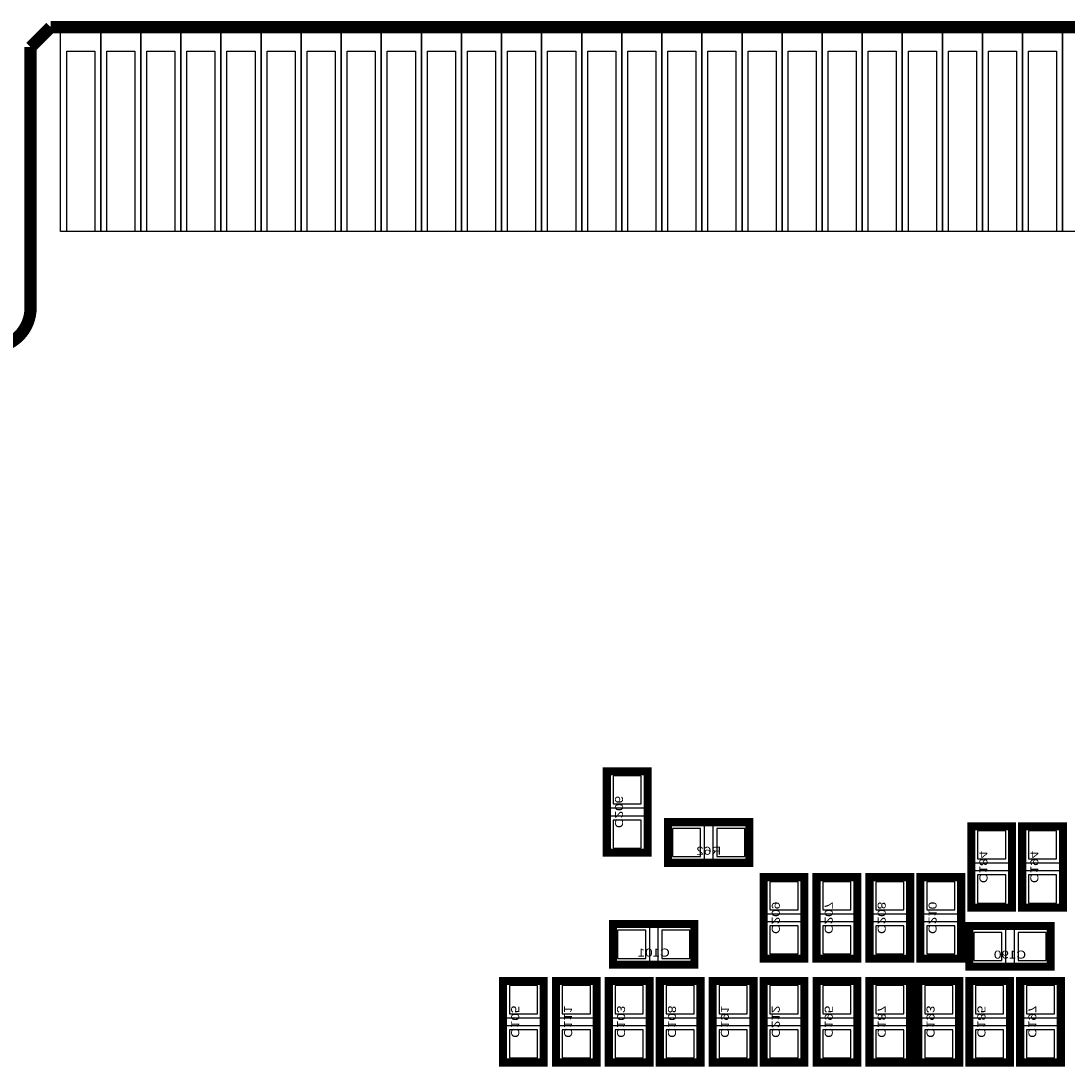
# Model space of a CAD drawing. Extents: x -0.1 to 69.7, y -0.1 to 39.1.
# Tile 4 of 5: x 31.7 to 44.7, y 26 to 39.1. Entities that reach past the tile are written whole.
import ezdxf
from ezdxf.enums import TextEntityAlignment as Align

# ---------------------------------------------------------------- set-up
doc = ezdxf.new("R2010")
doc.units = 0
for name, color, linetype in [('BG_OUTLINE', 12, 'CONTINUOUS'), ('PG_SILKSCREEN_BOTTOM', 150, 'CONTINUOUS'), ('PIN_BOTTOM', 202, 'CONTINUOUS'), ('PIN_SOLDERMASK_BOTTOM', 85, 'CONTINUOUS'), ('RD_SILKSCREEN_BOTTOM', 254, 'CONTINUOUS')]:
    doc.layers.add(name, color=color, linetype=linetype)

msp = doc.modelspace()

# ---------------------------------------------------------------- linework, layer by layer
at = {"layer": 'BG_OUTLINE', "const_width": 0.1524}
for points in [[(31.800013, 38.749935), (32.049999, 38.999922)], [(32.049999, 38.999922), (68.585791, 38.999922)], [(31.800013, 35.499929), (31.800013, 38.749935)]]:
    msp.add_lwpolyline(points, dxfattribs=at)
at = {"layer": 'BG_OUTLINE'}
msp.add_lwpolyline([(68.585791, 38.999922), (32.049999, 38.999922), (31.800013, 38.749935), (31.800013, 35.499929, -1), (30.799989, 35.499929), (30.799989, 38.749935), (30.550002, 38.999922), (1.014197, 38.999922, 0.198907), (0.307111, 38.707035), (0.292887, 38.692836, 0.198912), (0, 37.985725), (0, 20.999933), (1.099998, 20.999933, -0.414221), (1.750009, 20.349921), (1.750009, 17.649927, -0.414212), (1.099998, 16.999941), (0, 16.999941), (0, 1.999996, 0.414214), (1.999996, 0), (67.599992, 0, 0.414214)], format="xyb", dxfattribs=at)
at = {"layer": 'BG_OUTLINE', "const_width": 0.1524}
msp.add_lwpolyline([(30.799989, 35.499929, 1), (31.800013, 35.499929)], format="xyb", dxfattribs=at)
at = {"layer": 'PG_SILKSCREEN_BOTTOM', "const_width": 0.1016}
for points in [[(39.497, 29.718), (39.497, 28.702), (38.989, 28.702), (38.989, 29.718), (39.497, 29.718)], [(39.751, 29.083), (40.767, 29.083), (40.767, 28.575), (39.751, 28.575), (39.751, 29.083)], [(43.535575, 28.0162), (43.535575, 29.0322), (44.043575, 29.0322), (44.043575, 28.0162), (43.535575, 28.0162)], [(44.170575, 28.0162), (44.170575, 29.0322), (44.678575, 29.0322), (44.678575, 28.0162), (44.170575, 28.0162)], [(40.944775, 27.3812), (40.944775, 28.3972), (41.452775, 28.3972), (41.452775, 27.3812), (40.944775, 27.3812)], [(41.605175, 27.3812), (41.605175, 28.3972), (42.113175, 28.3972), (42.113175, 27.3812), (41.605175, 27.3812)], [(42.265575, 27.3812), (42.265575, 28.3972), (42.773575, 28.3972), (42.773575, 27.3812), (42.265575, 27.3812)], [(42.900575, 27.3812), (42.900575, 28.3972), (43.408575, 28.3972), (43.408575, 27.3812), (42.900575, 27.3812)], [(39.0652, 27.813), (40.0812, 27.813), (40.0812, 27.305), (39.0652, 27.305), (39.0652, 27.813)], [(44.5262, 27.279575), (43.5102, 27.279575), (43.5102, 27.787575), (44.5262, 27.787575), (44.5262, 27.279575)], [(38.201625, 27.1018), (38.201625, 26.0858), (37.693625, 26.0858), (37.693625, 27.1018), (38.201625, 27.1018)], [(38.862025, 27.1018), (38.862025, 26.0858), (38.354025, 26.0858), (38.354025, 27.1018), (38.862025, 27.1018)], [(39.5224, 27.1018), (39.5224, 26.0858), (39.0144, 26.0858), (39.0144, 27.1018), (39.5224, 27.1018)], [(40.1574, 27.1018), (40.1574, 26.0858), (39.6494, 26.0858), (39.6494, 27.1018), (40.1574, 27.1018)], [(40.817825, 27.101825), (40.817825, 26.085825), (40.309825, 26.085825), (40.309825, 27.101825), (40.817825, 27.101825)], [(41.452825, 27.1018), (41.452825, 26.0858), (40.944825, 26.0858), (40.944825, 27.1018), (41.452825, 27.1018)], [(42.113225, 27.1018), (42.113225, 26.0858), (41.605225, 26.0858), (41.605225, 27.1018), (42.113225, 27.1018)], [(42.773625, 27.101775), (42.773625, 26.085775), (42.265625, 26.085775), (42.265625, 27.101775), (42.773625, 27.101775)], [(43.383225, 27.101775), (43.383225, 26.085775), (42.875225, 26.085775), (42.875225, 27.101775), (43.383225, 27.101775)], [(44.018225, 27.1018), (44.018225, 26.0858), (43.510225, 26.0858), (43.510225, 27.1018), (44.018225, 27.1018)], [(44.653225, 27.1018), (44.653225, 26.0858), (44.145225, 26.0858), (44.145225, 27.1018), (44.653225, 27.1018)]]:
    msp.add_lwpolyline(points, dxfattribs=at)
at = {"layer": 'PIN_BOTTOM'}
for points in [[(32.600011, 38.699935), (32.600011, 36.449927), (32.249999, 36.449927), (32.249999, 38.699935)], [(33.10001, 38.699935), (33.10001, 36.449927), (32.749998, 36.449927), (32.749998, 38.699935)], [(33.600009, 38.699935), (33.600009, 36.449927), (33.249997, 36.449927), (33.249997, 38.699935)], [(34.100008, 38.699935), (34.100008, 36.449927), (33.749996, 36.449927), (33.749996, 38.699935)], [(34.600007, 38.699935), (34.600007, 36.449927), (34.249995, 36.449927), (34.249995, 38.699935)], [(35.100006, 38.699935), (35.100006, 36.449927), (34.749994, 36.449927), (34.749994, 38.699935)], [(35.600005, 38.699935), (35.600005, 36.449927), (35.249993, 36.449927), (35.249993, 38.699935)], [(36.100004, 38.699935), (36.100004, 36.449927), (35.749992, 36.449927), (35.749992, 38.699935)], [(36.600003, 38.699935), (36.600003, 36.449927), (36.249991, 36.449927), (36.249991, 38.699935)], [(37.100002, 38.699935), (37.100002, 36.449927), (36.74999, 36.449927), (36.74999, 38.699935)], [(37.600001, 38.699935), (37.600001, 36.449927), (37.249989, 36.449927), (37.249989, 38.699935)], [(38.1, 38.699935), (38.1, 36.449927), (37.749988, 36.449927), (37.749988, 38.699935)], [(38.599999, 38.699935), (38.599999, 36.449927), (38.249987, 36.449927), (38.249987, 38.699935)], [(39.099998, 38.699935), (39.099998, 36.449927), (38.749986, 36.449927), (38.749986, 38.699935)], [(39.599997, 38.699935), (39.599997, 36.449927), (39.249985, 36.449927), (39.249985, 38.699935)], [(40.099996, 38.699935), (40.099996, 36.449927), (39.749984, 36.449927), (39.749984, 38.699935)], [(40.599995, 38.699935), (40.599995, 36.449927), (40.249983, 36.449927), (40.249983, 38.699935)], [(41.099994, 38.699935), (41.099994, 36.449927), (40.749982, 36.449927), (40.749982, 38.699935)], [(41.599993, 38.699935), (41.599993, 36.449927), (41.249981, 36.449927), (41.249981, 38.699935)], [(42.099992, 38.699935), (42.099992, 36.449927), (41.74998, 36.449927), (41.74998, 38.699935)], [(42.599991, 38.699935), (42.599991, 36.449927), (42.249979, 36.449927), (42.249979, 38.699935)], [(43.09999, 38.699935), (43.09999, 36.449927), (42.749978, 36.449927), (42.749978, 38.699935)], [(43.599989, 38.699935), (43.599989, 36.449927), (43.249977, 36.449927), (43.249977, 38.699935)], [(44.100013, 38.699935), (44.100013, 36.449927), (43.750001, 36.449927), (43.750001, 38.699935)], [(44.600012, 38.699935), (44.600012, 36.449927), (44.25, 36.449927), (44.25, 38.699935)], [(39.418006, 29.660088), (39.067994, 29.660088), (39.067994, 29.310076), (39.418006, 29.310076)], [(39.418006, 29.109924), (39.067994, 29.109924), (39.067994, 28.759912), (39.418006, 28.759912)], [(39.808912, 29.004006), (39.808912, 28.653994), (40.158924, 28.653994), (40.158924, 29.004006)], [(40.359076, 29.004006), (40.359076, 28.653994), (40.709088, 28.653994), (40.709088, 29.004006)], [(43.614569, 28.624276), (43.964581, 28.624276), (43.964581, 28.974288), (43.614569, 28.974288)], [(44.249569, 28.624276), (44.599581, 28.624276), (44.599581, 28.974288), (44.249569, 28.974288)], [(43.614569, 28.074112), (43.964581, 28.074112), (43.964581, 28.424124), (43.614569, 28.424124)], [(44.249569, 28.074112), (44.599581, 28.074112), (44.599581, 28.424124), (44.249569, 28.424124)], [(41.023769, 27.989276), (41.373781, 27.989276), (41.373781, 28.339288), (41.023769, 28.339288)], [(41.684169, 27.989276), (42.034181, 27.989276), (42.034181, 28.339288), (41.684169, 28.339288)], [(42.344569, 27.989276), (42.694581, 27.989276), (42.694581, 28.339288), (42.344569, 28.339288)], [(42.979569, 27.989276), (43.329581, 27.989276), (43.329581, 28.339288), (42.979569, 28.339288)], [(41.023769, 27.439112), (41.373781, 27.439112), (41.373781, 27.789124), (41.023769, 27.789124)], [(41.684169, 27.439112), (42.034181, 27.439112), (42.034181, 27.789124), (41.684169, 27.789124)], [(42.344569, 27.439112), (42.694581, 27.439112), (42.694581, 27.789124), (42.344569, 27.789124)], [(42.979569, 27.439112), (43.329581, 27.439112), (43.329581, 27.789124), (42.979569, 27.789124)], [(39.123112, 27.734006), (39.123112, 27.383994), (39.473124, 27.383994), (39.473124, 27.734006)], [(39.673276, 27.734006), (39.673276, 27.383994), (40.023288, 27.383994), (40.023288, 27.734006)], [(43.918124, 27.358569), (43.918124, 27.708581), (43.568112, 27.708581), (43.568112, 27.358569)], [(44.468288, 27.358569), (44.468288, 27.708581), (44.118276, 27.708581), (44.118276, 27.358569)], [(38.122631, 27.043888), (37.772619, 27.043888), (37.772619, 26.693876), (38.122631, 26.693876)], [(38.783031, 27.043888), (38.433019, 27.043888), (38.433019, 26.693876), (38.783031, 26.693876)], [(39.443406, 27.043888), (39.093394, 27.043888), (39.093394, 26.693876), (39.443406, 26.693876)], [(40.078406, 27.043888), (39.728394, 27.043888), (39.728394, 26.693876), (40.078406, 26.693876)], [(40.738831, 27.043913), (40.388819, 27.043913), (40.388819, 26.693901), (40.738831, 26.693901)], [(41.373831, 27.043888), (41.023819, 27.043888), (41.023819, 26.693876), (41.373831, 26.693876)], [(42.034231, 27.043888), (41.684219, 27.043888), (41.684219, 26.693876), (42.034231, 26.693876)], [(42.694631, 27.043863), (42.344619, 27.043863), (42.344619, 26.693851), (42.694631, 26.693851)], [(43.304231, 27.043863), (42.954219, 27.043863), (42.954219, 26.693851), (43.304231, 26.693851)], [(43.939231, 27.043888), (43.589219, 27.043888), (43.589219, 26.693876), (43.939231, 26.693876)], [(44.574231, 27.043888), (44.224219, 27.043888), (44.224219, 26.693876), (44.574231, 26.693876)], [(38.122631, 26.493724), (37.772619, 26.493724), (37.772619, 26.143712), (38.122631, 26.143712)], [(38.783031, 26.493724), (38.433019, 26.493724), (38.433019, 26.143712), (38.783031, 26.143712)], [(39.443406, 26.493724), (39.093394, 26.493724), (39.093394, 26.143712), (39.443406, 26.143712)], [(40.078406, 26.493724), (39.728394, 26.493724), (39.728394, 26.143712), (40.078406, 26.143712)], [(40.738831, 26.493749), (40.388819, 26.493749), (40.388819, 26.143737), (40.738831, 26.143737)], [(41.373831, 26.493724), (41.023819, 26.493724), (41.023819, 26.143712), (41.373831, 26.143712)], [(42.034231, 26.493724), (41.684219, 26.493724), (41.684219, 26.143712), (42.034231, 26.143712)], [(42.694631, 26.493699), (42.344619, 26.493699), (42.344619, 26.143687), (42.694631, 26.143687)], [(43.304231, 26.493699), (42.954219, 26.493699), (42.954219, 26.143687), (43.304231, 26.143687)], [(43.939231, 26.493724), (43.589219, 26.493724), (43.589219, 26.143712), (43.939231, 26.143712)], [(44.574231, 26.493724), (44.224219, 26.493724), (44.224219, 26.143712), (44.574231, 26.143712)]]:
    msp.add_lwpolyline(points, close=True, dxfattribs=at)
at = {"layer": 'PIN_SOLDERMASK_BOTTOM'}
for points in [[(32.675005, 38.999922), (32.675005, 36.449914), (32.175005, 36.449914), (32.175005, 38.999922)], [(33.175003, 38.999922), (33.175003, 36.449914), (32.675005, 36.449914), (32.675005, 38.999922)], [(33.675002, 38.999922), (33.675002, 36.449914), (33.175003, 36.449914), (33.175003, 38.999922)], [(34.175002, 38.999922), (34.175002, 36.449914), (33.675002, 36.449914), (33.675002, 38.999922)], [(34.675, 38.999922), (34.675, 36.449914), (34.175002, 36.449914), (34.175002, 38.999922)], [(35.174999, 38.999922), (35.174999, 36.449914), (34.675, 36.449914), (34.675, 38.999922)], [(35.674998, 38.999922), (35.674998, 36.449914), (35.174999, 36.449914), (35.174999, 38.999922)], [(36.174998, 38.999922), (36.174998, 36.449914), (35.674998, 36.449914), (35.674998, 38.999922)], [(36.674996, 38.999922), (36.674996, 36.449914), (36.174998, 36.449914), (36.174998, 38.999922)], [(37.174996, 38.999922), (37.174996, 36.449914), (36.674996, 36.449914), (36.674996, 38.999922)], [(37.674994, 38.999922), (37.674994, 36.449914), (37.174996, 36.449914), (37.174996, 38.999922)], [(38.174993, 38.999922), (38.174993, 36.449914), (37.674994, 36.449914), (37.674994, 38.999922)], [(38.674993, 38.999922), (38.674993, 36.449914), (38.174993, 36.449914), (38.174993, 38.999922)], [(39.174991, 38.999922), (39.174991, 36.449914), (38.674993, 36.449914), (38.674993, 38.999922)], [(39.674991, 38.999922), (39.674991, 36.449914), (39.174991, 36.449914), (39.174991, 38.999922)], [(40.17499, 38.999922), (40.17499, 36.449914), (39.674991, 36.449914), (39.674991, 38.999922)], [(40.674988, 38.999922), (40.674988, 36.449914), (40.17499, 36.449914), (40.17499, 38.999922)], [(41.174988, 38.999922), (41.174988, 36.449914), (40.674988, 36.449914), (40.674988, 38.999922)], [(41.674986, 38.999922), (41.674986, 36.449914), (41.174988, 36.449914), (41.174988, 38.999922)], [(42.174985, 38.999922), (42.174985, 36.449914), (41.674986, 36.449914), (41.674986, 38.999922)], [(42.674985, 38.999922), (42.674985, 36.449914), (42.174985, 36.449914), (42.174985, 38.999922)], [(43.174983, 38.999922), (43.174983, 36.449914), (42.674985, 36.449914), (42.674985, 38.999922)], [(43.674982, 38.999922), (43.674982, 36.449914), (43.174983, 36.449914), (43.174983, 38.999922)], [(44.175007, 38.999922), (44.175007, 36.449914), (43.675008, 36.449914), (43.675008, 38.999922)], [(44.675006, 38.999922), (44.675006, 36.449914), (44.175007, 36.449914), (44.175007, 38.999922)], [(45.175005, 38.999922), (45.175005, 36.449914), (44.675006, 36.449914), (44.675006, 38.999922)], [(39.468044, 29.710126), (39.017956, 29.710126), (39.017956, 29.260038), (39.468044, 29.260038)], [(39.468044, 29.159962), (39.017956, 29.159962), (39.017956, 28.709874), (39.468044, 28.709874)], [(39.758874, 29.054044), (39.758874, 28.603956), (40.208962, 28.603956), (40.208962, 29.054044)], [(40.309038, 29.054044), (40.309038, 28.603956), (40.759126, 28.603956), (40.759126, 29.054044)], [(43.564531, 28.574238), (44.014619, 28.574238), (44.014619, 29.024326), (43.564531, 29.024326)], [(44.199531, 28.574238), (44.649619, 28.574238), (44.649619, 29.024326), (44.199531, 29.024326)], [(43.564531, 28.024074), (44.014619, 28.024074), (44.014619, 28.474162), (43.564531, 28.474162)], [(44.199531, 28.024074), (44.649619, 28.024074), (44.649619, 28.474162), (44.199531, 28.474162)], [(40.973731, 27.939238), (41.423819, 27.939238), (41.423819, 28.389326), (40.973731, 28.389326)], [(41.634131, 27.939238), (42.084219, 27.939238), (42.084219, 28.389326), (41.634131, 28.389326)], [(42.294531, 27.939238), (42.744619, 27.939238), (42.744619, 28.389326), (42.294531, 28.389326)], [(42.929531, 27.939238), (43.379619, 27.939238), (43.379619, 28.389326), (42.929531, 28.389326)], [(39.073074, 27.784044), (39.073074, 27.333956), (39.523162, 27.333956), (39.523162, 27.784044)], [(39.623238, 27.784044), (39.623238, 27.333956), (40.073326, 27.333956), (40.073326, 27.784044)], [(40.973731, 27.389074), (41.423819, 27.389074), (41.423819, 27.839162), (40.973731, 27.839162)], [(41.634131, 27.389074), (42.084219, 27.389074), (42.084219, 27.839162), (41.634131, 27.839162)], [(42.294531, 27.389074), (42.744619, 27.389074), (42.744619, 27.839162), (42.294531, 27.839162)], [(42.929531, 27.389074), (43.379619, 27.389074), (43.379619, 27.839162), (42.929531, 27.839162)], [(43.968162, 27.308531), (43.968162, 27.758619), (43.518074, 27.758619), (43.518074, 27.308531)], [(44.518326, 27.308531), (44.518326, 27.758619), (44.068238, 27.758619), (44.068238, 27.308531)], [(38.172669, 27.093926), (37.722581, 27.093926), (37.722581, 26.643838), (38.172669, 26.643838)], [(38.833069, 27.093926), (38.382981, 27.093926), (38.382981, 26.643838), (38.833069, 26.643838)], [(39.493444, 27.093926), (39.043356, 27.093926), (39.043356, 26.643838), (39.493444, 26.643838)], [(40.128444, 27.093926), (39.678356, 27.093926), (39.678356, 26.643838), (40.128444, 26.643838)], [(40.788869, 27.093951), (40.338781, 27.093951), (40.338781, 26.643863), (40.788869, 26.643863)], [(41.423869, 27.093926), (40.973781, 27.093926), (40.973781, 26.643838), (41.423869, 26.643838)], [(42.084269, 27.093926), (41.634181, 27.093926), (41.634181, 26.643838), (42.084269, 26.643838)], [(42.744669, 27.093901), (42.294581, 27.093901), (42.294581, 26.643813), (42.744669, 26.643813)], [(43.354269, 27.093901), (42.904181, 27.093901), (42.904181, 26.643813), (43.354269, 26.643813)], [(43.989269, 27.093926), (43.539181, 27.093926), (43.539181, 26.643838), (43.989269, 26.643838)], [(44.624269, 27.093926), (44.174181, 27.093926), (44.174181, 26.643838), (44.624269, 26.643838)], [(38.172669, 26.543762), (37.722581, 26.543762), (37.722581, 26.093674), (38.172669, 26.093674)], [(38.833069, 26.543762), (38.382981, 26.543762), (38.382981, 26.093674), (38.833069, 26.093674)], [(39.493444, 26.543762), (39.043356, 26.543762), (39.043356, 26.093674), (39.493444, 26.093674)], [(40.128444, 26.543762), (39.678356, 26.543762), (39.678356, 26.093674), (40.128444, 26.093674)], [(40.788869, 26.543787), (40.338781, 26.543787), (40.338781, 26.093699), (40.788869, 26.093699)], [(41.423869, 26.543762), (40.973781, 26.543762), (40.973781, 26.093674), (41.423869, 26.093674)], [(42.084269, 26.543762), (41.634181, 26.543762), (41.634181, 26.093674), (42.084269, 26.093674)], [(42.744669, 26.543737), (42.294581, 26.543737), (42.294581, 26.093649), (42.744669, 26.093649)], [(43.354269, 26.543737), (42.904181, 26.543737), (42.904181, 26.093649), (43.354269, 26.093649)], [(43.989269, 26.543762), (43.539181, 26.543762), (43.539181, 26.093674), (43.989269, 26.093674)], [(44.624269, 26.543762), (44.174181, 26.543762), (44.174181, 26.093674), (44.624269, 26.093674)]]:
    msp.add_lwpolyline(points, close=True, dxfattribs=at)

# ---------------------------------------------------------------- texts
at = {"layer": 'RD_SILKSCREEN_BOTTOM', "text_generation_flag": 2, "width": 1.254001}
for s, p in [('C206', (39.0906, 29.21)), ('C184', (43.637175, 28.5242)), ('C194', (44.272175, 28.5242)), ('C209', (41.046375, 27.8892)), ('C207', (41.706775, 27.8892)), ('C208', (42.367175, 27.8892)), ('C210', (43.002175, 27.8892)), ('C105', (37.795225, 26.5938)), ('C111', (38.455625, 26.5938)), ('C103', (39.116, 26.5938)), ('C108', (39.751, 26.5938)), ('C191', (40.411425, 26.593825)), ('C212', (41.046425, 26.5938)), ('C195', (41.706825, 26.5938)), ('C187', (42.367225, 26.593775)), ('C193', (42.976825, 26.593775)), ('C185', (43.611825, 26.5938)), ('C197', (44.246825, 26.5938))]:
    msp.add_text(s, height=0.1, rotation=270, dxfattribs=at).set_placement(p, align=Align.CENTER)
for s, p in [('R62', (40.259, 28.6766)), ('C101', (39.5732, 27.4066)), ('C190', (44.0182, 27.381175))]:
    msp.add_text(s, height=0.1, dxfattribs=at).set_placement(p, align=Align.CENTER)

doc.saveas('drawing.dxf')
